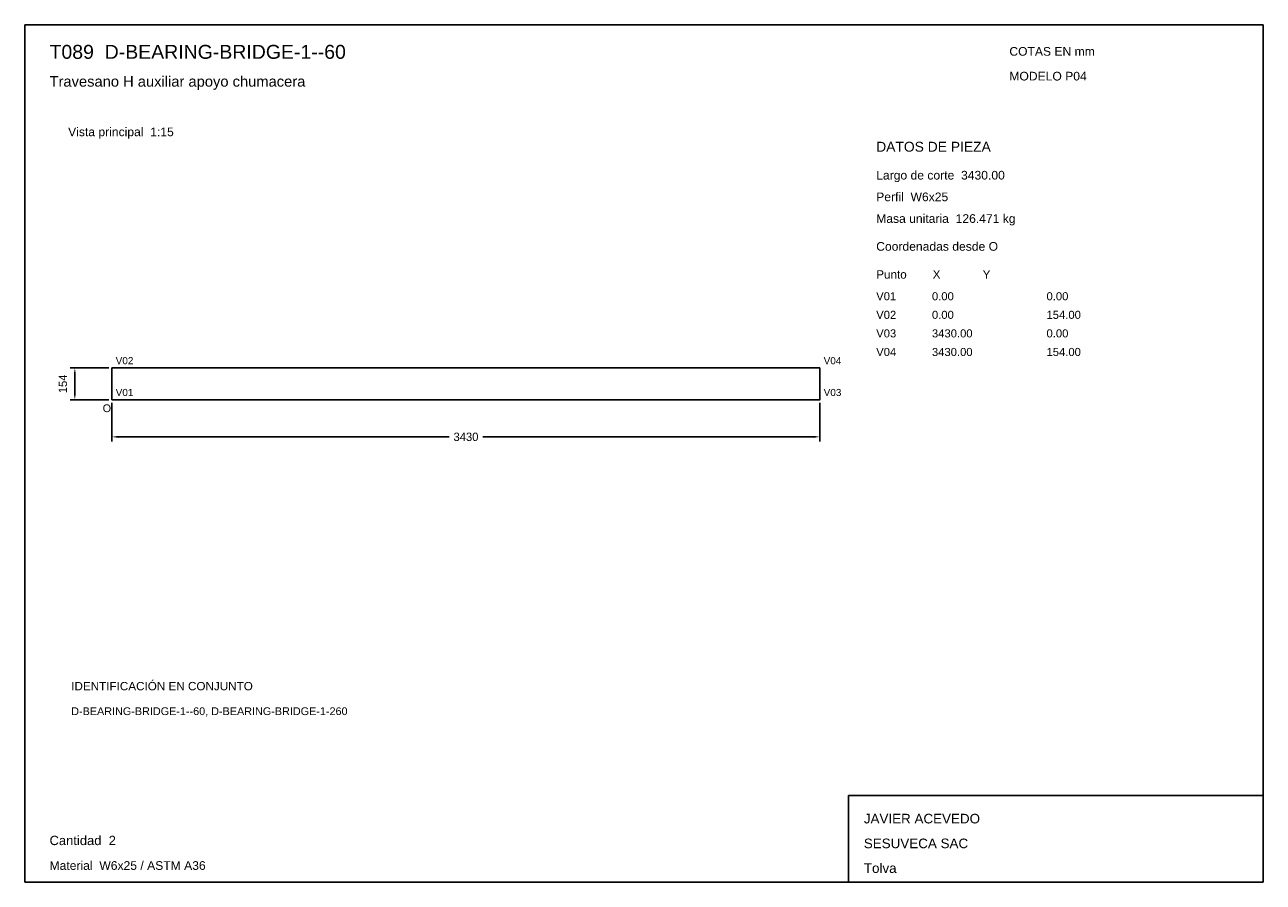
# Model space of a CAD drawing. Header units: millimetres. Extents: x 10 to 410, y 10 to 287.
import ezdxf

# ---------------------------------------------------------------- set-up
doc = ezdxf.new("R2010")
doc.units = ezdxf.units.MM
doc.styles.add('ARIAL', font='arial.ttf')
doc.dimstyles.get("Standard").update_dxf_attribs({"dimtxt": 2.5, "dimasz": 2.5, "dimexe": 1.25, "dimexo": 0.625, "dimtad": 1, "dimcen": 2.5, "dimazin": 3, "dimtfac": 1, "dimtmove": 0, "dimatfit": 3})

# ---------------------------------------------------------------- blocks, each defined once
blk = doc.blocks.new('_CLOSEDFILLED')
at = {"color": 0, "linetype": 'BYBLOCK'}
blk.add_solid([(-1, 0.16), (0, 0), (-1, -0.16)], dxfattribs=at)
blk = doc.blocks.new('*D1')
for p, q in [((38.17, 164.87), (38.17, 152.37)), ((266.83, 164.87), (266.83, 152.37)), ((40.17, 153.87), (147.1, 153.87)), ((157.9, 153.87), (264.83, 153.87))]:
    blk.add_line(p, q)
at = {"layer": 'Defpoints'}
for p in [(38.17, 165.87), (266.83, 165.87), (38.17, 153.87)]:
    blk.add_point(p, dxfattribs=at)
at = {"xscale": 2, "yscale": 2, "rotation": 180}
blk.add_blockref('_CLOSEDFILLED', (38.17, 153.87), dxfattribs=at)
at = {"xscale": 2, "yscale": 2}
blk.add_blockref('_CLOSEDFILLED', (266.83, 153.87), dxfattribs=at)
at = {"insert": (152.5, 153.87), "char_height": 2.7, "attachment_point": 5}
blk.add_mtext('3430', dxfattribs=at)
blk = doc.blocks.new('*D2')
for p, q in [((37.17, 176.13), (24.67, 176.13)), ((26.17, 167.87), (26.17, 174.13)), ((37.17, 165.87), (24.67, 165.87))]:
    blk.add_line(p, q)
at = {"layer": 'Defpoints'}
for p in [(38.17, 176.13), (26.17, 165.87), (38.17, 165.87)]:
    blk.add_point(p, dxfattribs=at)
at = {"xscale": 2, "yscale": 2}
for p, rotation in [((26.17, 176.13), 90), ((26.17, 165.87), 270)]:
    blk.add_blockref('_CLOSEDFILLED', p, dxfattribs=dict(at, rotation=rotation))
at = {"insert": (22.32, 171), "char_height": 2.7, "attachment_point": 5, "rotation": 90}
blk.add_mtext('154', dxfattribs=at)

msp = doc.modelspace()

# ---------------------------------------------------------------- linework, layer by layer
for p, q in [((410, 287), (10, 287)), ((10, 287), (10, 10)), ((410, 10), (410, 287)), ((410, 38), (276, 38)), ((276, 38), (276, 10)), ((410, 10), (410, 38)), ((10, 10), (410, 10)), ((276, 10), (410, 10))]:
    msp.add_line(p, q)
for points in [[(38.16667, 176.13333), (266.83333, 176.13333), (266.83333, 176.13333)], [(38.16667, 176.13333), (38.16667, 165.86667), (38.16667, 165.86667)], [(266.83333, 176.13333), (266.83333, 165.86667), (266.83333, 165.86667)], [(38.16667, 165.86667), (266.83333, 165.86667), (266.83333, 165.86667)]]:
    msp.add_lwpolyline(points)

# ---------------------------------------------------------------- texts
at = {"style": 'ARIAL'}
for s, height, p in [('T089  D-BEARING-BRIDGE-1--60', 4.5, (18, 276)), ('COTAS EN mm', 2.8, (328, 277)), ('Travesano H auxiliar apoyo chumacera', 3.4, (18, 267)), ('MODELO P04', 2.8, (328, 269)), ('Vista principal  1:15', 2.8, (24, 251)), ('DATOS DE PIEZA', 3.2, (285, 246)), ('Largo de corte  3430.00', 2.8, (285, 237)), ('Perfil  W6x25', 2.8, (285, 230)), ('Masa unitaria  126.471 kg', 2.8, (285, 223)), ('Coordenadas desde O', 2.8, (285, 214)), ('Punto        X             Y', 2.7, (285, 205)), ('V01', 2.6, (285, 198)), ('0.00', 2.6, (303, 198)), ('0.00', 2.6, (340, 198)), ('V02', 2.6, (285, 192)), ('0.00', 2.6, (303, 192)), ('154.00', 2.6, (340, 192)), ('V03', 2.6, (285, 186)), ('3430.00', 2.6, (303, 186)), ('0.00', 2.6, (340, 186)), ('V04', 2.6, (285, 180)), ('3430.00', 2.6, (303, 180)), ('154.00', 2.6, (340, 180)), ('V02', 2.3, (39.36667, 177.33333)), ('V04', 2.3, (268.03333, 177.33333)), ('V01', 2.3, (39.36667, 167.06667)), ('V03', 2.3, (268.03333, 167.06667)), ('O', 2.5, (35.16667, 161.86667)), ('IDENTIFICACIÓN EN CONJUNTO', 2.7, (25, 72)), ('D-BEARING-BRIDGE-1--60, D-BEARING-BRIDGE-1-260', 2.5, (25, 64)), ('JAVIER ACEVEDO', 3.1, (281, 29)), ('Cantidad  2', 3, (18, 22)), ('SESUVECA SAC', 3.1, (281, 21)), ('Material  W6x25 / ASTM A36', 2.8, (18, 14)), ('Tolva', 3.1, (281, 13))]:
    msp.add_text(s, height=height, dxfattribs=at).set_placement(p)

# ---------------------------------------------------------------- dimensions: what is measured, and where the dimension line sits
dim = msp.add_linear_dim(base=(26.16667, 165.86667), p1=(38.16667, 165.86667), p2=(38.16667, 176.13333), angle=90, dimstyle='Standard', override={"dimtxt": 2.7, "dimasz": 2, "dimexe": 1.5, "dimexo": 1, "dimgap": 1, "dimdec": 2, "dimlfac": 15, "dimzin": 8})
dim.commit()
dim.dimension.update_dxf_attribs({"geometry": '*D2', "text_midpoint": (22.31667, 171)})
dim = msp.add_linear_dim(base=(38.16667, 153.86667), p1=(38.16667, 165.86667), p2=(266.83333, 165.86667), dimstyle='Standard', override={"dimtxt": 2.7, "dimasz": 2, "dimexe": 1.5, "dimexo": 1, "dimgap": 1, "dimdec": 2, "dimlfac": 15, "dimzin": 8})
dim.commit()
dim.dimension.update_dxf_attribs({"geometry": '*D1', "text_midpoint": (152.5, 153.86667)})

doc.saveas('drawing.dxf')
